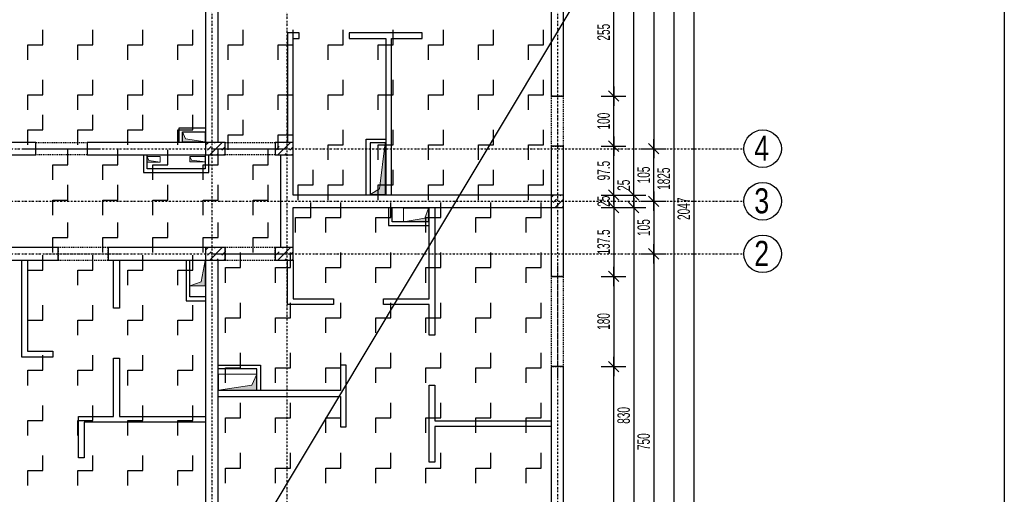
# Model space of a CAD drawing. Header units: millimetres. Extents: x 7622 to 25843, y -22705 to -15125.
# Tile 43 of 45: x 23877 to 25843, y -17697 to -16750. Entities that reach past the tile are written whole.
import ezdxf

# ---------------------------------------------------------------- set-up
doc = ezdxf.new("R2010")
doc.units = ezdxf.units.MM
doc.header["$LTSCALE"] = 10
doc.linetypes.add('MO', pattern=[0.7, 0.35, -0.17, 0.01, -0.17])
doc.linetypes.add('MP', pattern=[0.36, 0.2, -0.16])
for name, color, linetype in [('BA_szr', 1, 'Continuous'), ('BA_wym', 1, 'Continuous'), ('BD_lpm', 1, 'MP'), ('BD_osm', 1, 'MO'), ('BD_txs', 2, 'Continuous'), ('BD_wic', 1, 'Continuous'), ('BD_wig', 3, 'Continuous'), ('BZ_P_prz', 4, 'Continuous')]:
    doc.layers.add(name, color=color, linetype=linetype)
doc.layers.add('Nowe_A-Przebicia_Nr_pióra__1', color=7, linetype='Continuous', lineweight=13)
doc.layers.add('Nowe_A-Przebicia_Nr_pióra__102', color=7, linetype='Continuous', lineweight=5, true_color=0xcccccc)
doc.styles.add('BIKTS', font='bikromsw.shx', dxfattribs={"width": 0.8})
doc.styles.add('BIKWYM', font='bikromsw.shx', dxfattribs={"width": 0.6})
doc.dimstyles.new('BA_KR_100_cm', dxfattribs={"dimtxt": 25, "dimasz": 1.666667, "dimexe": 24, "dimexo": 0, "dimgap": 0, "dimtad": 0, "dimdec": 1, "dimrnd": 0.5, "dimzin": 9, "dimdsep": 46, "dimtxsty": 'BIKWYM', "dimblk": 'WYM-KR', "dimcen": 0, "dimdle": 20, "dimclrd": 256, "dimclre": 256, "dimclrt": 2, "dimadec": 0, "dimazin": 0, "dimtfac": 0.033333, "dimtdec": 1, "dimtmove": 0, "dimatfit": 3, "dimldrblk": 'WYM-KR', "dimfxl": 25, "dimfxlon": 1, "dimtvp": 0.8, "dimtolj": 1, "dimarcsym": 0})

# ---------------------------------------------------------------- blocks, each defined once
blk = doc.blocks.new('WYM-KR')
at = {"linetype": 'ByBlock'}
blk.add_line((11.52, 0), (-11.52, 0), dxfattribs=at)
at = {"color": 7, "linetype": 'ByBlock'}
blk.add_line((6.24, 6.24), (-6.24, -6.24), dxfattribs=at)
blk = doc.blocks.new('*D511')
at = {"layer": 'BA_wym', "lineweight": -2}
for p, q in [((25037.9, -16647.3), (25086.9, -16647.3)), ((25062.9, -16900.6), (25062.9, -16649)), ((25037.9, -16902.3), (25086.9, -16902.3))]:
    blk.add_line(p, q, dxfattribs=at)
at = {"layer": 'Defpoints', "color": 0}
for p in [(25022.9, -16647.3), (25062.9, -16647.3), (25022.9, -16902.3)]:
    blk.add_point(p, dxfattribs=at)
at = {"layer": 'BA_wym', "lineweight": -2, "xscale": 1.666666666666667, "yscale": 1.666666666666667, "zscale": 1.666666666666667}
for p, rotation in [((25062.9, -16647.3), 90), ((25062.9, -16902.3), 270)]:
    blk.add_blockref('WYM-KR', p, dxfattribs=dict(at, rotation=rotation))
at = {"layer": 'BA_wym', "color": 2, "insert": (25042.9, -16774.8), "char_height": 25, "attachment_point": 5, "rotation": 90, "style": 'BIKWYM'}
blk.add_mtext('\\A1;255', dxfattribs=at)
blk = doc.blocks.new('*D512')
at = {"layer": 'BA_wym', "lineweight": -2}
for p, q in [((25037.9, -16902.3), (25086.9, -16902.3)), ((25062.9, -17000.6), (25062.9, -16904)), ((25037.9, -17002.3), (25086.9, -17002.3))]:
    blk.add_line(p, q, dxfattribs=at)
at = {"layer": 'Defpoints', "color": 0}
for p in [(25022.9, -16902.3), (25062.9, -16902.3), (25022.9, -17002.3)]:
    blk.add_point(p, dxfattribs=at)
at = {"layer": 'BA_wym', "lineweight": -2, "xscale": 1.666666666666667, "yscale": 1.666666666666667, "zscale": 1.666666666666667}
for p, rotation in [((25062.9, -16902.3), 90), ((25062.9, -17002.3), 270)]:
    blk.add_blockref('WYM-KR', p, dxfattribs=dict(at, rotation=rotation))
at = {"layer": 'BA_wym', "color": 2, "insert": (25042.9, -16952.3), "char_height": 25, "attachment_point": 5, "rotation": 90, "style": 'BIKWYM'}
blk.add_mtext('\\A1;100', dxfattribs=at)
blk = doc.blocks.new('*D513')
at = {"layer": 'BA_wym', "lineweight": -2}
for p, q in [((25037.9, -17002.3), (25086.9, -17002.3)), ((25062.9, -17098.1), (25062.9, -17004)), ((25037.9, -17099.8), (25086.9, -17099.8))]:
    blk.add_line(p, q, dxfattribs=at)
at = {"layer": 'Defpoints', "color": 0}
for p in [(25022.9, -17002.3), (25062.9, -17002.3), (25022.9, -17099.8)]:
    blk.add_point(p, dxfattribs=at)
at = {"layer": 'BA_wym', "lineweight": -2, "xscale": 1.666666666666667, "yscale": 1.666666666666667, "zscale": 1.666666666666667}
for p, rotation in [((25062.9, -17002.3), 90), ((25062.9, -17099.8), 270)]:
    blk.add_blockref('WYM-KR', p, dxfattribs=dict(at, rotation=rotation))
at = {"layer": 'BA_wym', "color": 2, "insert": (25042.9, -17051.1), "char_height": 25, "attachment_point": 5, "rotation": 90, "style": 'BIKWYM'}
blk.add_mtext('\\A1;97.5', dxfattribs=at)
blk = doc.blocks.new('*D514')
at = {"layer": 'BA_wym', "lineweight": -2}
for p, q in [((25037.9, -17099.8), (25086.9, -17099.8)), ((25062.9, -17098.1), (25062.9, -17096.5)), ((25062.9, -17099.8), (25062.9, -17124.8)), ((25037.9, -17124.8), (25086.9, -17124.8)), ((25062.9, -17126.5), (25062.9, -17128.1))]:
    blk.add_line(p, q, dxfattribs=at)
at = {"layer": 'Defpoints', "color": 0}
for p in [(25022.9, -17099.8), (25022.9, -17124.8), (25062.9, -17124.8)]:
    blk.add_point(p, dxfattribs=at)
at = {"layer": 'BA_wym', "lineweight": -2, "xscale": 1.666666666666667, "yscale": 1.666666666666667, "zscale": 1.666666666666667}
for p, rotation in [((25062.9, -17099.8), 270), ((25062.9, -17124.8), 90)]:
    blk.add_blockref('WYM-KR', p, dxfattribs=dict(at, rotation=rotation))
at = {"layer": 'BA_wym', "color": 2, "insert": (25042.9, -17112.3), "char_height": 25, "attachment_point": 5, "rotation": 90, "style": 'BIKWYM'}
blk.add_mtext('\\A1;25', dxfattribs=at)
blk = doc.blocks.new('*D515')
at = {"layer": 'BA_wym', "lineweight": -2}
for p, q in [((25037.9, -17124.8), (25086.9, -17124.8)), ((25062.9, -17126.5), (25062.9, -17260.6)), ((25037.9, -17262.3), (25086.9, -17262.3))]:
    blk.add_line(p, q, dxfattribs=at)
at = {"layer": 'Defpoints', "color": 0}
for p in [(25022.9, -17124.8), (25022.9, -17262.3), (25062.9, -17262.3)]:
    blk.add_point(p, dxfattribs=at)
at = {"layer": 'BA_wym', "lineweight": -2, "xscale": 1.666666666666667, "yscale": 1.666666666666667, "zscale": 1.666666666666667}
for p, rotation in [((25062.9, -17124.8), 90), ((25062.9, -17262.3), 270)]:
    blk.add_blockref('WYM-KR', p, dxfattribs=dict(at, rotation=rotation))
at = {"layer": 'BA_wym', "color": 2, "insert": (25042.9, -17193.6), "char_height": 25, "attachment_point": 5, "rotation": 90, "style": 'BIKWYM'}
blk.add_mtext('\\A1;137.5', dxfattribs=at)
blk = doc.blocks.new('*D516')
at = {"layer": 'BA_wym', "lineweight": -2}
for p, q in [((25037.9, -17262.3), (25086.9, -17262.3)), ((25062.9, -17264), (25062.9, -17440.6)), ((25037.9, -17442.3), (25086.9, -17442.3))]:
    blk.add_line(p, q, dxfattribs=at)
at = {"layer": 'Defpoints', "color": 0}
for p in [(25022.9, -17262.3), (25022.9, -17442.3), (25062.9, -17442.3)]:
    blk.add_point(p, dxfattribs=at)
at = {"layer": 'BA_wym', "lineweight": -2, "xscale": 1.666666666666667, "yscale": 1.666666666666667, "zscale": 1.666666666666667}
for p, rotation in [((25062.9, -17262.3), 90), ((25062.9, -17442.3), 270)]:
    blk.add_blockref('WYM-KR', p, dxfattribs=dict(at, rotation=rotation))
at = {"layer": 'BA_wym', "color": 2, "insert": (25042.9, -17352.3), "char_height": 25, "attachment_point": 5, "rotation": 90, "style": 'BIKWYM'}
blk.add_mtext('\\A1;180', dxfattribs=at)
blk = doc.blocks.new('*D517')
at = {"layer": 'BA_wym', "lineweight": -2}
for p, q in [((25037.9, -17442.3), (25086.9, -17442.3)), ((25062.9, -18124.1), (25062.9, -17444)), ((25037.9, -18125.8), (25086.9, -18125.8))]:
    blk.add_line(p, q, dxfattribs=at)
at = {"layer": 'Defpoints', "color": 0}
for p in [(25022.9, -17442.3), (25062.9, -17442.3), (25022.9, -18125.8)]:
    blk.add_point(p, dxfattribs=at)
at = {"layer": 'BA_wym', "lineweight": -2, "xscale": 1.666666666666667, "yscale": 1.666666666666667, "zscale": 1.666666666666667}
for p, rotation in [((25062.9, -17442.3), 90), ((25062.9, -18125.8), 270)]:
    blk.add_blockref('WYM-KR', p, dxfattribs=dict(at, rotation=rotation))
at = {"layer": 'BA_wym', "color": 2, "insert": (25042.9, -17784.1), "char_height": 25, "attachment_point": 5, "rotation": 90, "style": 'BIKWYM'}
blk.add_mtext('\\A1;683.5', dxfattribs=at)
blk = doc.blocks.new('*D520')
at = {"layer": 'BA_wym', "lineweight": -2}
for p, q in [((25077.9, -16179.8), (25126.9, -16179.8)), ((25102.9, -17098.1), (25102.9, -16181.5)), ((25077.9, -17099.8), (25126.9, -17099.8))]:
    blk.add_line(p, q, dxfattribs=at)
at = {"layer": 'Defpoints', "color": 0}
for p in [(25062.9, -16179.8), (25102.9, -16179.8), (25062.9, -17099.8)]:
    blk.add_point(p, dxfattribs=at)
at = {"layer": 'BA_wym', "lineweight": -2, "xscale": 1.666666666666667, "yscale": 1.666666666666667, "zscale": 1.666666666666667}
for p, rotation in [((25102.9, -16179.8), 90), ((25102.9, -17099.8), 270)]:
    blk.add_blockref('WYM-KR', p, dxfattribs=dict(at, rotation=rotation))
at = {"layer": 'BA_wym', "color": 2, "insert": (25082.9, -16639.8), "char_height": 25, "attachment_point": 5, "rotation": 90, "style": 'BIKWYM'}
blk.add_mtext('\\A1;920', dxfattribs=at)
blk = doc.blocks.new('*D521')
at = {"layer": 'BA_wym', "lineweight": -2}
for p, q in [((25102.9, -17098.1), (25102.9, -17064.1)), ((25077.9, -17099.8), (25126.9, -17099.8)), ((25102.9, -17124.8), (25102.9, -17099.8)), ((25077.9, -17124.8), (25126.9, -17124.8)), ((25102.9, -17126.5), (25102.9, -17128.1))]:
    blk.add_line(p, q, dxfattribs=at)
at = {"layer": 'Defpoints', "color": 0}
for p in [(25062.9, -17099.8), (25102.9, -17099.8), (25062.9, -17124.8)]:
    blk.add_point(p, dxfattribs=at)
at = {"layer": 'BA_wym', "lineweight": -2, "xscale": 1.666666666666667, "yscale": 1.666666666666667, "zscale": 1.666666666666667}
for p, rotation in [((25102.9, -17099.8), 270), ((25102.9, -17124.8), 90)]:
    blk.add_blockref('WYM-KR', p, dxfattribs=dict(at, rotation=rotation))
at = {"layer": 'BA_wym', "color": 2, "insert": (25082.9, -17080.3), "char_height": 25, "attachment_point": 5, "rotation": 90, "style": 'BIKWYM'}
blk.add_mtext('\\A1;25', dxfattribs=at)
blk = doc.blocks.new('*D522')
at = {"layer": 'BA_wym', "lineweight": -2}
for p, q in [((25077.9, -17124.8), (25126.9, -17124.8)), ((25102.9, -17126.5), (25102.9, -17953.1)), ((25077.9, -17954.8), (25126.9, -17954.8))]:
    blk.add_line(p, q, dxfattribs=at)
at = {"layer": 'Defpoints', "color": 0}
for p in [(25062.9, -17124.8), (25062.9, -17954.8), (25102.9, -17954.8)]:
    blk.add_point(p, dxfattribs=at)
at = {"layer": 'BA_wym', "lineweight": -2, "xscale": 1.666666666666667, "yscale": 1.666666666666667, "zscale": 1.666666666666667}
for p, rotation in [((25102.9, -17124.8), 90), ((25102.9, -17954.8), 270)]:
    blk.add_blockref('WYM-KR', p, dxfattribs=dict(at, rotation=rotation))
at = {"layer": 'BA_wym', "color": 2, "insert": (25082.9, -17539.8), "char_height": 25, "attachment_point": 5, "rotation": 90, "style": 'BIKWYM'}
blk.add_mtext('\\A1;830', dxfattribs=at)
blk = doc.blocks.new('*D526')
at = {"layer": 'BA_wym', "lineweight": -2}
for p, q in [((25117.9, -16167.3), (25166.9, -16167.3)), ((25142.9, -16169), (25142.9, -17005.6)), ((25117.9, -17007.3), (25166.9, -17007.3))]:
    blk.add_line(p, q, dxfattribs=at)
at = {"layer": 'Defpoints', "color": 0}
for p in [(25102.9, -16167.3), (25102.9, -17007.3), (25142.9, -17007.3)]:
    blk.add_point(p, dxfattribs=at)
at = {"layer": 'BA_wym', "lineweight": -2, "xscale": 1.666666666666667, "yscale": 1.666666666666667, "zscale": 1.666666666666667}
for p, rotation in [((25142.9, -16167.3), 90), ((25142.9, -17007.3), 270)]:
    blk.add_blockref('WYM-KR', p, dxfattribs=dict(at, rotation=rotation))
at = {"layer": 'BA_wym', "color": 2, "insert": (25122.9, -16587.3), "char_height": 25, "attachment_point": 5, "rotation": 90, "style": 'BIKWYM'}
blk.add_mtext('\\A1;840', dxfattribs=at)
blk = doc.blocks.new('*D527')
at = {"layer": 'BA_wym', "lineweight": -2}
for p, q in [((25117.9, -17007.3), (25166.9, -17007.3)), ((25142.9, -17110.6), (25142.9, -17009)), ((25117.9, -17112.3), (25166.9, -17112.3))]:
    blk.add_line(p, q, dxfattribs=at)
at = {"layer": 'Defpoints', "color": 0}
for p in [(25102.9, -17007.3), (25142.9, -17007.3), (25102.9, -17112.3)]:
    blk.add_point(p, dxfattribs=at)
at = {"layer": 'BA_wym', "lineweight": -2, "xscale": 1.666666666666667, "yscale": 1.666666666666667, "zscale": 1.666666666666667}
for p, rotation in [((25142.9, -17007.3), 90), ((25142.9, -17112.3), 270)]:
    blk.add_blockref('WYM-KR', p, dxfattribs=dict(at, rotation=rotation))
at = {"layer": 'BA_wym', "color": 2, "insert": (25122.9, -17059.8), "char_height": 25, "attachment_point": 5, "rotation": 90, "style": 'BIKWYM'}
blk.add_mtext('\\A1;105', dxfattribs=at)
blk = doc.blocks.new('*D528')
at = {"layer": 'BA_wym', "lineweight": -2}
for p, q in [((25117.9, -17112.3), (25166.9, -17112.3)), ((25142.9, -17114), (25142.9, -17215.6)), ((25117.9, -17217.3), (25166.9, -17217.3))]:
    blk.add_line(p, q, dxfattribs=at)
at = {"layer": 'Defpoints', "color": 0}
for p in [(25102.9, -17112.3), (25102.9, -17217.3), (25142.9, -17217.3)]:
    blk.add_point(p, dxfattribs=at)
at = {"layer": 'BA_wym', "lineweight": -2, "xscale": 1.666666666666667, "yscale": 1.666666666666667, "zscale": 1.666666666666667}
for p, rotation in [((25142.9, -17112.3), 90), ((25142.9, -17217.3), 270)]:
    blk.add_blockref('WYM-KR', p, dxfattribs=dict(at, rotation=rotation))
at = {"layer": 'BA_wym', "color": 2, "insert": (25122.9, -17164.8), "char_height": 25, "attachment_point": 5, "rotation": 90, "style": 'BIKWYM'}
blk.add_mtext('\\A1;105', dxfattribs=at)
blk = doc.blocks.new('*D529')
at = {"layer": 'BA_wym', "lineweight": -2}
for p, q in [((25117.9, -17217.3), (25166.9, -17217.3)), ((25142.9, -17219), (25142.9, -17965.6)), ((25117.9, -17967.3), (25166.9, -17967.3))]:
    blk.add_line(p, q, dxfattribs=at)
at = {"layer": 'Defpoints', "color": 0}
for p in [(25102.9, -17217.3), (25102.9, -17967.3), (25142.9, -17967.3)]:
    blk.add_point(p, dxfattribs=at)
at = {"layer": 'BA_wym', "lineweight": -2, "xscale": 1.666666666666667, "yscale": 1.666666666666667, "zscale": 1.666666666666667}
for p, rotation in [((25142.9, -17217.3), 90), ((25142.9, -17967.3), 270)]:
    blk.add_blockref('WYM-KR', p, dxfattribs=dict(at, rotation=rotation))
at = {"layer": 'BA_wym', "color": 2, "insert": (25122.9, -17592.3), "char_height": 25, "attachment_point": 5, "rotation": 90, "style": 'BIKWYM'}
blk.add_mtext('\\A1;750', dxfattribs=at)
blk = doc.blocks.new('*D532')
at = {"layer": 'BA_wym', "lineweight": -2}
for p, q in [((25157.9, -16154.8), (25206.9, -16154.8)), ((25182.9, -16156.5), (25182.9, -17978.1)), ((25157.9, -17979.8), (25206.9, -17979.8))]:
    blk.add_line(p, q, dxfattribs=at)
at = {"layer": 'Defpoints', "color": 0}
for p in [(25142.9, -16154.8), (25142.9, -17979.8), (25182.9, -17979.8)]:
    blk.add_point(p, dxfattribs=at)
at = {"layer": 'BA_wym', "lineweight": -2, "xscale": 1.666666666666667, "yscale": 1.666666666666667, "zscale": 1.666666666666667}
for p, rotation in [((25182.9, -16154.8), 90), ((25182.9, -17979.8), 270)]:
    blk.add_blockref('WYM-KR', p, dxfattribs=dict(at, rotation=rotation))
at = {"layer": 'BA_wym', "color": 2, "insert": (25162.9, -17067.3), "char_height": 25, "attachment_point": 5, "rotation": 90, "style": 'BIKWYM'}
blk.add_mtext('\\A1;1825', dxfattribs=at)
blk = doc.blocks.new('*D534')
at = {"layer": 'BA_wym', "lineweight": -2}
for p, q in [((25197.9, -16103.8), (25246.9, -16103.8)), ((25222.9, -16105.5), (25222.9, -18149.1)), ((25197.9, -18150.8), (25246.9, -18150.8))]:
    blk.add_line(p, q, dxfattribs=at)
at = {"layer": 'Defpoints', "color": 0}
for p in [(25182.9, -16103.8), (25182.9, -18150.8), (25222.9, -18150.8)]:
    blk.add_point(p, dxfattribs=at)
at = {"layer": 'BA_wym', "lineweight": -2, "xscale": 1.666666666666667, "yscale": 1.666666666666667, "zscale": 1.666666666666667}
for p, rotation in [((25222.9, -16103.8), 90), ((25222.9, -18150.8), 270)]:
    blk.add_blockref('WYM-KR', p, dxfattribs=dict(at, rotation=rotation))
at = {"layer": 'BA_wym', "color": 2, "insert": (25202.9, -17127.3), "char_height": 25, "attachment_point": 5, "rotation": 90, "style": 'BIKWYM'}
blk.add_mtext('\\A1;2047', dxfattribs=at)

msp = doc.modelspace()

# ---------------------------------------------------------------- hatches: boundary and pattern name
at = {"layer": 'BA_szr'}
h = msp.add_hatch(dxfattribs=at)
h.set_pattern_fill('BIK_ZELBET', color=256, scale=100, angle=45, pattern_type=2)
h.set_pattern_definition([(45, (12634.114, -18063.662), (-14.142136, 14.142136), []), (45, (12627.043, -18056.59), (-14.142136, 14.142136), [10, -10])])
h.paths.add_polyline_path([(24247.89, -17019.81), (24286.89, -17019.81), (24286.89, -16994.81), (24247.89, -16994.81)])
h = msp.add_hatch(dxfattribs=at)
h.set_pattern_fill('BIK_ZELBET', color=256, scale=100, angle=45, pattern_type=2)
h.set_pattern_definition([(45, (12770.113, -18063.662), (-14.142136, 14.142136), []), (45, (12763.042, -18056.59), (-14.142136, 14.142136), [10, -10])])
h.paths.add_polyline_path([(24386.89, -17019.81), (24422.89, -17019.81), (24422.89, -16994.81), (24386.89, -16994.81)])
h = msp.add_hatch(dxfattribs=at)
h.set_pattern_fill('BIK_ZELBET', color=256, scale=100, angle=45, pattern_type=2)
h.set_pattern_definition([(45, (13324.114, -18168.662), (-14.142136, 14.142136), []), (45, (13317.042, -18161.59), (-14.142136, 14.142136), [10, -10])])
h.paths.add_polyline_path([(24937.89, -17124.81), (24962.89, -17124.81), (24962.89, -17099.81), (24937.89, -17099.81)])
h = msp.add_hatch(dxfattribs=at)
h.set_pattern_fill('BIK_ZELBET', color=256, scale=100, angle=45, pattern_type=2)
h.set_pattern_definition([(45, (12634.114, -18273.662), (-14.142136, 14.142136), []), (45, (12627.042, -18266.59), (-14.142136, 14.142136), [10, -10])])
h.paths.add_polyline_path([(24247.89, -17229.81), (24286.89, -17229.81), (24286.89, -17204.81), (24247.89, -17204.81)])
h = msp.add_hatch(dxfattribs=at)
h.set_pattern_fill('BIK_ZELBET', color=256, scale=100, angle=45, pattern_type=2)
h.set_pattern_definition([(45, (12770.113, -18273.662), (-14.142136, 14.142136), []), (45, (12763.042, -18266.59), (-14.142136, 14.142136), [10, -10])])
h.paths.add_polyline_path([(24386.89, -17229.81), (24422.89, -17229.81), (24422.89, -17204.81), (24386.89, -17204.81)])
at = {"layer": 'Nowe_A-Przebicia_Nr_pióra__102', "linetype": 'Continuous', "lineweight": 5, "true_color": 0xcccccc}
for points in [[(24246.89, -16993.81), (24201.89, -16993.81), (24201.89, -16973.81), (24207.95, -16987.75)], [(24576.39, -17098.81), (24606.89, -17098.81), (24606.89, -16995.85), (24595.57, -17087.49)], [(24157.39, -17034.03), (24131.39, -17034.03), (24131.39, -17023.03), (24134.81, -17030.61)], [(24246.89, -17033.78), (24216.39, -17033.78), (24216.39, -17022.78), (24220.09, -17030.08)], [(24643.41, -17153.31), (24693.39, -17153.31), (24693.39, -17125.81), (24685.9, -17145.82)], [(24216.89, -17280.81), (24246.89, -17280.81), (24246.89, -17230.81), (24239.07, -17272.99)], [(24273.89, -17489.31), (24350.39, -17489.31), (24350.39, -17457.36), (24340.4, -17479.32)]]:
    msp.add_hatch(color=254, dxfattribs=at).paths.add_polyline_path(points)

# ---------------------------------------------------------------- linework, layer by layer
at = {"layer": 'BD_lpm'}
for points in [[(24937.89, -17002.31), (24962.89, -17002.31), (24962.89, -16902.31), (24937.89, -16902.31)], [(24011.39, -17019.81), (23909.39, -17019.81), (23909.39, -16994.81), (24011.39, -16994.81)], [(24386.89, -17019.81), (24286.89, -17019.81), (24286.89, -16994.81), (24386.89, -16994.81)], [(23953.39, -17229.81), (24053.39, -17229.81), (24053.39, -17204.81), (23953.39, -17204.81)], [(24286.89, -17229.81), (24386.89, -17229.81), (24386.89, -17204.81), (24286.89, -17204.81)], [(24937.89, -17442.31), (24962.89, -17442.31), (24962.89, -17262.31), (24937.89, -17262.31)]]:
    msp.add_lwpolyline(points, close=True, dxfattribs=at)
at = {"layer": 'BD_osm', "color": 5}
for p, q in [((24950.39, -16877.31), (24950.39, -17027.31)), ((23884.39, -17007.31), (24036.39, -17007.31)), ((24261.89, -17007.31), (24411.89, -17007.31)), ((23928.39, -17217.31), (24078.39, -17217.31)), ((24261.89, -17217.31), (24411.89, -17217.31)), ((24950.39, -17237.31), (24950.39, -17467.31))]:
    msp.add_line(p, q, dxfattribs=at)
at = {"layer": 'BD_osm'}
for points in [[(24260.39, -15743.81), (24260.39, -18616.27)], [(24410.39, -15743.81), (24410.39, -18616.27)], [(24950.39, -15743.81), (24950.39, -18616.27)], [(21997.89, -17007.31), (25322.89, -17007.31)], [(21997.89, -17112.31), (25322.89, -17112.31)], [(21997.89, -17217.31), (25322.89, -17217.31)]]:
    msp.add_lwpolyline(points, dxfattribs=at)
at = {"layer": 'BD_wic', "color": 5}
msp.add_line((21398.68, -22705.2), (25842.81, -15284.7), dxfattribs=at)
msp.add_lwpolyline([(21398.68, -15284.7), (25842.81, -15284.7), (25842.81, -22705.2), (21398.68, -22705.2)], close=True, dxfattribs=at)
at = {"layer": 'BD_wic', "color": 8}
for points in [[(24422.89, -16994.81), (24422.89, -16787.31), (24434.89, -16787.31), (24434.89, -16775.81), (24411.39, -16775.81), (24411.39, -16994.81)], [(24619.39, -17099.81), (24619.39, -16787.31), (24680.39, -16787.31), (24680.39, -16775.81), (24534.89, -16775.81), (24534.89, -16787.31), (24607.89, -16787.31), (24607.89, -17099.81)], [(24246.89, -16966.31), (24194.39, -16966.31), (24194.39, -16993.81)], [(24201.89, -16993.81), (24201.89, -16973.81), (24246.89, -16973.81)], [(24568.89, -17098.81), (24568.89, -16988.35), (24606.89, -16988.35)], [(24606.89, -16995.85), (24576.39, -16995.85), (24576.39, -17098.81)], [(24123.89, -17020.81), (24123.89, -17054.81), (24254.41, -17054.81), (24254.41, -17020.81)], [(24246.89, -17020.81), (24246.91, -17047.31), (24131.39, -17047.31), (24131.39, -17020.81)], [(24705.89, -17124.81), (24705.89, -17379.32), (24694.39, -17379.32), (24694.39, -17318.31), (24603.39, -17318.31), (24603.39, -17306.81), (24694.39, -17306.81), (24694.39, -17124.81)], [(24613.39, -17125.81), (24613.39, -17160.81), (24693.39, -17160.81)], [(24693.39, -17153.31), (24620.89, -17153.31), (24620.89, -17125.81)], [(23892.39, -17229.81), (23892.39, -17411.81), (23943.39, -17411.81), (23943.39, -17423.31), (23880.89, -17423.31), (23880.89, -17229.81)], [(24075.89, -17229.81), (24075.89, -17325.81), (24064.39, -17325.81), (24064.39, -17229.81)], [(24209.39, -17230.81), (24209.39, -17310.81), (24246.89, -17310.81)], [(24246.89, -17303.31), (24216.89, -17303.31), (24216.89, -17230.81)], [(24422.89, -17229.81), (24422.89, -17306.81), (24503.39, -17306.81), (24503.39, -17318.31), (24411.39, -17318.31), (24411.39, -17229.81)], [(24247.89, -17553.31), (24005.89, -17553.31), (24005.89, -17624.31), (23994.39, -17624.31), (23994.39, -17541.81), (24064.39, -17541.81), (24064.39, -17425.81), (24075.89, -17425.81), (24075.89, -17541.81), (24247.89, -17541.81)], [(24272.89, -17501.81), (24517.39, -17501.81), (24517.39, -17562.81), (24528.89, -17562.81), (24528.89, -17439.31), (24517.39, -17439.31), (24517.39, -17490.31), (24272.89, -17490.31)], [(24273.89, -17439.31), (24357.89, -17439.31), (24357.89, -17489.31)], [(24350.39, -17489.31), (24350.39, -17446.81), (24273.89, -17446.81)], [(24937.89, -17561.82), (24705.89, -17561.82), (24705.89, -17632.82), (24694.39, -17632.82), (24694.39, -17479.32), (24705.89, -17479.32), (24705.89, -17550.32), (24937.89, -17550.32)]]:
    msp.add_lwpolyline(points, dxfattribs=at)
at = {"layer": 'BD_wic'}
for centre in [(25360.39, -17007.31), (25360.39, -17112.31), (25360.39, -17217.31)]:
    msp.add_circle(centre, 37.5, dxfattribs=at)
at = {"layer": 'BD_wig'}
for points in [[(24320.39, -16179.81), (24320.39, -16154.81), (24272.89, -16154.81), (24272.89, -16103.81), (24247.89, -16103.81), (24247.89, -16154.81), (24183.39, -16154.81), (24183.39, -16179.81), (24247.89, -16179.81), (24247.89, -16994.81), (24011.39, -16994.81), (24011.39, -17019.81), (24286.89, -17019.81), (24286.89, -16994.81), (24272.89, -16994.81), (24272.89, -16179.81), (24320.39, -16179.81)], [(23256.89, -17019.81), (23909.39, -17019.81), (23909.39, -16994.81), (23672.89, -16994.81)], [(24937.89, -17262.31), (24962.89, -17262.31), (24962.89, -17002.31), (24937.89, -17002.31), (24937.89, -17099.81), (24422.89, -17099.81), (24422.89, -16994.81), (24386.89, -16994.81), (24386.89, -17019.81), (24397.89, -17019.81), (24397.89, -17204.81), (24386.89, -17204.81), (24386.89, -17229.81), (24422.89, -17229.81), (24422.89, -17124.81), (24937.89, -17124.81), (24937.89, -17262.31)], [(23647.89, -17954.81), (23600.39, -17954.81), (23600.39, -17979.81), (23720.39, -17979.81), (23720.39, -17954.81), (23672.89, -17954.81), (23672.89, -17229.81), (23953.39, -17229.81), (23953.39, -17204.81), (23367.39, -17204.81), (23367.39, -17229.81), (23647.89, -17229.81), (23647.89, -17954.81)], [(24210.39, -17979.81), (24340.39, -17979.81), (24340.39, -17954.81), (24272.89, -17954.81), (24272.89, -17229.81), (24286.89, -17229.81), (24286.89, -17204.81), (24053.39, -17204.81), (24053.39, -17229.81), (24247.89, -17229.81), (24247.89, -17954.81), (24210.39, -17954.81), (24210.39, -17979.81)], [(24937.89, -18150.81), (24962.89, -18150.81), (24962.89, -17442.31), (24937.89, -17442.31), (24937.89, -17954.81), (24910.39, -17954.81), (24910.39, -17979.81), (24937.89, -17979.81), (24937.89, -18150.81)]]:
    msp.add_lwpolyline(points, dxfattribs=at)
for points in [[(24937.89, -16902.31), (24962.89, -16902.31), (24962.89, -16647.31), (24937.89, -16647.31)], [(24247.89, -17019.81), (24286.89, -17019.81), (24286.89, -16994.81), (24247.89, -16994.81)], [(24386.89, -17019.81), (24422.89, -17019.81), (24422.89, -16994.81), (24386.89, -16994.81)], [(24937.89, -17124.81), (24962.89, -17124.81), (24962.89, -17099.81), (24937.89, -17099.81)], [(24247.89, -17229.81), (24286.89, -17229.81), (24286.89, -17204.81), (24247.89, -17204.81)], [(24386.89, -17229.81), (24422.89, -17229.81), (24422.89, -17204.81), (24386.89, -17204.81)]]:
    msp.add_lwpolyline(points, close=True, dxfattribs=at)
at = {"layer": 'BZ_P_prz'}
for points in [[(23892.89, -16829.81), (23892.89, -16799.81), (23922.89, -16799.81), (23922.89, -16769.81)], [(23992.89, -16829.81), (23992.89, -16799.81), (24022.89, -16799.81), (24022.89, -16769.81)], [(24092.89, -16829.81), (24092.89, -16799.81), (24122.89, -16799.81), (24122.89, -16769.81)], [(24192.89, -16829.81), (24192.89, -16799.81), (24222.89, -16799.81), (24222.89, -16769.81)], [(24292.89, -16829.81), (24292.89, -16799.81), (24322.89, -16799.81), (24322.89, -16769.81)], [(24392.89, -16829.81), (24392.89, -16799.81), (24422.89, -16799.81), (24422.89, -16769.81)], [(24492.89, -16829.81), (24492.89, -16799.81), (24522.89, -16799.81), (24522.89, -16769.81)], [(24592.89, -16829.81), (24592.89, -16799.81), (24622.89, -16799.81), (24622.89, -16769.81)], [(24692.89, -16829.81), (24692.89, -16799.81), (24722.89, -16799.81), (24722.89, -16769.81)], [(24792.89, -16829.81), (24792.89, -16799.81), (24822.89, -16799.81), (24822.89, -16769.81)], [(24892.89, -16829.81), (24892.89, -16799.81), (24922.89, -16799.81), (24922.89, -16769.81)], [(23892.89, -16929.81), (23892.89, -16899.81), (23922.89, -16899.81), (23922.89, -16869.81)], [(23992.89, -16929.81), (23992.89, -16899.81), (24022.89, -16899.81), (24022.89, -16869.81)], [(24092.89, -16929.81), (24092.89, -16899.81), (24122.89, -16899.81), (24122.89, -16869.81)], [(24192.89, -16929.81), (24192.89, -16899.81), (24222.89, -16899.81), (24222.89, -16869.81)], [(24292.89, -16929.81), (24292.89, -16899.81), (24322.89, -16899.81), (24322.89, -16869.81)], [(24392.89, -16929.81), (24392.89, -16899.81), (24422.89, -16899.81), (24422.89, -16869.81)], [(24492.89, -16929.81), (24492.89, -16899.81), (24522.89, -16899.81), (24522.89, -16869.81)], [(24592.89, -16929.81), (24592.89, -16899.81), (24622.89, -16899.81), (24622.89, -16869.81)], [(24692.89, -16929.81), (24692.89, -16899.81), (24722.89, -16899.81), (24722.89, -16869.81)], [(24792.89, -16929.81), (24792.89, -16899.81), (24822.89, -16899.81), (24822.89, -16869.81)], [(24892.89, -16929.81), (24892.89, -16899.81), (24922.89, -16899.81), (24922.89, -16869.81)], [(23892.89, -16999.81), (23892.89, -16969.81), (23922.89, -16969.81), (23922.89, -16939.81)], [(23992.89, -16999.81), (23992.89, -16969.81), (24022.89, -16969.81), (24022.89, -16939.81)], [(24092.89, -16999.81), (24092.89, -16969.81), (24122.89, -16969.81), (24122.89, -16939.81)], [(24192.89, -16999.81), (24192.89, -16969.81), (24222.89, -16969.81), (24222.89, -16939.81)], [(24292.89, -17009.81), (24292.89, -16979.81), (24322.89, -16979.81), (24322.89, -16949.81)], [(24392.89, -17009.81), (24392.89, -16979.81), (24422.89, -16979.81), (24422.89, -16949.81)], [(24492.89, -17029.81), (24492.89, -16999.81), (24522.89, -16999.81), (24522.89, -16969.81)], [(24592.89, -17029.81), (24592.89, -16999.81), (24622.89, -16999.81), (24622.89, -16969.81)], [(24692.89, -17029.81), (24692.89, -16999.81), (24722.89, -16999.81), (24722.89, -16969.81)], [(24792.89, -17029.81), (24792.89, -16999.81), (24822.89, -16999.81), (24822.89, -16969.81)], [(24892.89, -17029.81), (24892.89, -16999.81), (24922.89, -16999.81), (24922.89, -16969.81)], [(23942.89, -17069.81), (23942.89, -17039.81), (23972.89, -17039.81), (23972.89, -17009.81)], [(24042.89, -17069.81), (24042.89, -17039.81), (24072.89, -17039.81), (24072.89, -17009.81)], [(24142.89, -17069.81), (24142.89, -17039.81), (24172.89, -17039.81), (24172.89, -17009.81)], [(24242.89, -17069.81), (24242.89, -17039.81), (24272.89, -17039.81), (24272.89, -17009.81)], [(24342.89, -17069.81), (24342.89, -17039.81), (24372.89, -17039.81), (24372.89, -17009.81)], [(24432.89, -17109.81), (24432.89, -17079.81), (24462.89, -17079.81), (24462.89, -17049.81)], [(24492.89, -17109.81), (24492.89, -17079.81), (24522.89, -17079.81), (24522.89, -17049.81)], [(24592.89, -17109.81), (24592.89, -17079.81), (24622.89, -17079.81), (24622.89, -17049.81)], [(24692.89, -17109.81), (24692.89, -17079.81), (24722.89, -17079.81), (24722.89, -17049.81)], [(24792.89, -17109.81), (24792.89, -17079.81), (24822.89, -17079.81), (24822.89, -17049.81)], [(24892.89, -17109.81), (24892.89, -17079.81), (24922.89, -17079.81), (24922.89, -17049.81)], [(23942.89, -17139.81), (23942.89, -17109.81), (23972.89, -17109.81), (23972.89, -17079.81)], [(24042.89, -17139.81), (24042.89, -17109.81), (24072.89, -17109.81), (24072.89, -17079.81)], [(24142.89, -17139.81), (24142.89, -17109.81), (24172.89, -17109.81), (24172.89, -17079.81)], [(24242.89, -17139.81), (24242.89, -17109.81), (24272.89, -17109.81), (24272.89, -17079.81)], [(24342.89, -17139.81), (24342.89, -17109.81), (24372.89, -17109.81), (24372.89, -17079.81)], [(24427.89, -17174.81), (24427.89, -17144.81), (24457.89, -17144.81), (24457.89, -17114.81)], [(24487.89, -17174.81), (24487.89, -17144.81), (24517.89, -17144.81), (24517.89, -17114.81)], [(24587.89, -17174.81), (24587.89, -17144.81), (24617.89, -17144.81), (24617.89, -17114.81)], [(24687.89, -17174.81), (24687.89, -17144.81), (24717.89, -17144.81), (24717.89, -17114.81)], [(24787.89, -17174.81), (24787.89, -17144.81), (24817.89, -17144.81), (24817.89, -17114.81)], [(24887.89, -17174.81), (24887.89, -17144.81), (24917.89, -17144.81), (24917.89, -17114.81)], [(23942.89, -17214.81), (23942.89, -17184.81), (23972.89, -17184.81), (23972.89, -17154.81)], [(24042.89, -17214.81), (24042.89, -17184.81), (24072.89, -17184.81), (24072.89, -17154.81)], [(24142.89, -17214.81), (24142.89, -17184.81), (24172.89, -17184.81), (24172.89, -17154.81)], [(24242.89, -17214.81), (24242.89, -17184.81), (24272.89, -17184.81), (24272.89, -17154.81)], [(24342.89, -17214.81), (24342.89, -17184.81), (24372.89, -17184.81), (24372.89, -17154.81)], [(23892.89, -17279.81), (23892.89, -17249.81), (23922.89, -17249.81), (23922.89, -17219.81)], [(23992.89, -17279.81), (23992.89, -17249.81), (24022.89, -17249.81), (24022.89, -17219.81)], [(24092.89, -17279.81), (24092.89, -17249.81), (24122.89, -17249.81), (24122.89, -17219.81)], [(24192.89, -17279.81), (24192.89, -17249.81), (24222.89, -17249.81), (24222.89, -17219.81)], [(24287.89, -17274.81), (24287.89, -17244.81), (24317.89, -17244.81), (24317.89, -17214.81)], [(24387.89, -17274.81), (24387.89, -17244.81), (24417.89, -17244.81), (24417.89, -17214.81)], [(24487.89, -17274.81), (24487.89, -17244.81), (24517.89, -17244.81), (24517.89, -17214.81)], [(24587.89, -17274.81), (24587.89, -17244.81), (24617.89, -17244.81), (24617.89, -17214.81)], [(24687.89, -17274.81), (24687.89, -17244.81), (24717.89, -17244.81), (24717.89, -17214.81)], [(24787.89, -17274.81), (24787.89, -17244.81), (24817.89, -17244.81), (24817.89, -17214.81)], [(24887.89, -17274.81), (24887.89, -17244.81), (24917.89, -17244.81), (24917.89, -17214.81)], [(24287.89, -17374.81), (24287.89, -17344.81), (24317.89, -17344.81), (24317.89, -17314.81)], [(24387.89, -17374.81), (24387.89, -17344.81), (24417.89, -17344.81), (24417.89, -17314.81)], [(24487.89, -17374.81), (24487.89, -17344.81), (24517.89, -17344.81), (24517.89, -17314.81)], [(24587.89, -17374.81), (24587.89, -17344.81), (24617.89, -17344.81), (24617.89, -17314.81)], [(24687.89, -17374.81), (24687.89, -17344.81), (24717.89, -17344.81), (24717.89, -17314.81)], [(24787.89, -17374.81), (24787.89, -17344.81), (24817.89, -17344.81), (24817.89, -17314.81)], [(24887.89, -17374.81), (24887.89, -17344.81), (24917.89, -17344.81), (24917.89, -17314.81)], [(23892.89, -17379.81), (23892.89, -17349.81), (23922.89, -17349.81), (23922.89, -17319.81)], [(23992.89, -17379.81), (23992.89, -17349.81), (24022.89, -17349.81), (24022.89, -17319.81)], [(24092.89, -17379.81), (24092.89, -17349.81), (24122.89, -17349.81), (24122.89, -17319.81)], [(24192.89, -17379.81), (24192.89, -17349.81), (24222.89, -17349.81), (24222.89, -17319.81)], [(24287.89, -17474.81), (24287.89, -17444.81), (24317.89, -17444.81), (24317.89, -17414.81)], [(24387.89, -17474.81), (24387.89, -17444.81), (24417.89, -17444.81), (24417.89, -17414.81)], [(24487.89, -17474.81), (24487.89, -17444.81), (24517.89, -17444.81), (24517.89, -17414.81)], [(24587.89, -17474.81), (24587.89, -17444.81), (24617.89, -17444.81), (24617.89, -17414.81)], [(24687.89, -17474.81), (24687.89, -17444.81), (24717.89, -17444.81), (24717.89, -17414.81)], [(24787.89, -17474.81), (24787.89, -17444.81), (24817.89, -17444.81), (24817.89, -17414.81)], [(24887.89, -17474.81), (24887.89, -17444.81), (24917.89, -17444.81), (24917.89, -17414.81)], [(23892.89, -17479.81), (23892.89, -17449.81), (23922.89, -17449.81), (23922.89, -17419.81)], [(23992.89, -17479.81), (23992.89, -17449.81), (24022.89, -17449.81), (24022.89, -17419.81)], [(24092.89, -17479.81), (24092.89, -17449.81), (24122.89, -17449.81), (24122.89, -17419.81)], [(24192.89, -17479.81), (24192.89, -17449.81), (24222.89, -17449.81), (24222.89, -17419.81)], [(24287.89, -17574.81), (24287.89, -17544.81), (24317.89, -17544.81), (24317.89, -17514.81)], [(24387.89, -17574.81), (24387.89, -17544.81), (24417.89, -17544.81), (24417.89, -17514.81)], [(24487.89, -17574.81), (24487.89, -17544.81), (24517.89, -17544.81), (24517.89, -17514.81)], [(24587.89, -17574.81), (24587.89, -17544.81), (24617.89, -17544.81), (24617.89, -17514.81)], [(24687.89, -17574.81), (24687.89, -17544.81), (24717.89, -17544.81), (24717.89, -17514.81)], [(24787.89, -17574.81), (24787.89, -17544.81), (24817.89, -17544.81), (24817.89, -17514.81)], [(24887.89, -17574.81), (24887.89, -17544.81), (24917.89, -17544.81), (24917.89, -17514.81)], [(23892.89, -17579.81), (23892.89, -17549.81), (23922.89, -17549.81), (23922.89, -17519.81)], [(23992.89, -17579.81), (23992.89, -17549.81), (24022.89, -17549.81), (24022.89, -17519.81)], [(24092.89, -17579.81), (24092.89, -17549.81), (24122.89, -17549.81), (24122.89, -17519.81)], [(24192.89, -17579.81), (24192.89, -17549.81), (24222.89, -17549.81), (24222.89, -17519.81)], [(23892.89, -17679.81), (23892.89, -17649.81), (23922.89, -17649.81), (23922.89, -17619.81)], [(23992.89, -17679.81), (23992.89, -17649.81), (24022.89, -17649.81), (24022.89, -17619.81)], [(24092.89, -17679.81), (24092.89, -17649.81), (24122.89, -17649.81), (24122.89, -17619.81)], [(24192.89, -17679.81), (24192.89, -17649.81), (24222.89, -17649.81), (24222.89, -17619.81)], [(24287.89, -17674.81), (24287.89, -17644.81), (24317.89, -17644.81), (24317.89, -17614.81)], [(24387.89, -17674.81), (24387.89, -17644.81), (24417.89, -17644.81), (24417.89, -17614.81)], [(24487.89, -17674.81), (24487.89, -17644.81), (24517.89, -17644.81), (24517.89, -17614.81)], [(24587.89, -17674.81), (24587.89, -17644.81), (24617.89, -17644.81), (24617.89, -17614.81)], [(24687.89, -17674.81), (24687.89, -17644.81), (24717.89, -17644.81), (24717.89, -17614.81)], [(24787.89, -17674.81), (24787.89, -17644.81), (24817.89, -17644.81), (24817.89, -17614.81)], [(24887.89, -17674.81), (24887.89, -17644.81), (24917.89, -17644.81), (24917.89, -17614.81)]]:
    msp.add_lwpolyline(points, dxfattribs=at)
at = {"layer": 'Nowe_A-Przebicia_Nr_pióra__1', "color": 7, "linetype": 'Continuous', "lineweight": 13}
for p, q in [((24207.95, -16987.75), (24201.89, -16973.81)), ((24201.89, -16973.81), (24246.89, -16973.81)), ((24201.89, -16993.81), (24201.89, -16973.81)), ((24246.89, -16973.81), (24246.89, -16993.81)), ((24246.89, -16993.81), (24201.89, -16993.81)), ((24246.89, -16993.81), (24207.95, -16987.75)), ((24576.39, -16995.85), (24606.89, -16995.85)), ((24576.39, -17098.81), (24576.39, -16995.85)), ((24595.57, -17087.49), (24606.89, -16995.85)), ((24606.89, -16995.85), (24595.57, -17087.49)), ((24606.89, -17098.81), (24606.89, -16995.85)), ((24134.81, -17030.61), (24131.39, -17023.03)), ((24131.39, -17023.03), (24157.39, -17023.03)), ((24131.39, -17034.03), (24131.39, -17023.03)), ((24157.39, -17023.03), (24157.39, -17034.03)), ((24220.09, -17030.08), (24216.39, -17022.78)), ((24216.39, -17022.78), (24246.89, -17022.78)), ((24216.39, -17033.78), (24216.39, -17022.78)), ((24246.89, -17022.78), (24246.89, -17033.78)), ((24157.39, -17034.03), (24131.39, -17034.03)), ((24157.39, -17034.03), (24134.81, -17030.61)), ((24246.89, -17033.78), (24216.39, -17033.78)), ((24246.89, -17033.78), (24220.09, -17030.08)), ((24576.39, -17098.81), (24595.57, -17087.49)), ((24595.57, -17087.49), (24576.39, -17098.81)), ((24576.39, -17098.81), (24606.89, -17098.81)), ((24693.39, -17125.81), (24643.41, -17125.81)), ((24643.41, -17125.81), (24643.41, -17153.31)), ((24685.9, -17145.82), (24693.39, -17125.81)), ((24693.39, -17153.31), (24693.39, -17125.81)), ((24643.41, -17153.31), (24685.9, -17145.82)), ((24643.41, -17153.31), (24693.39, -17153.31)), ((24246.89, -17230.81), (24216.89, -17230.81)), ((24216.89, -17230.81), (24216.89, -17280.81)), ((24239.07, -17272.99), (24246.89, -17230.81)), ((24246.89, -17280.81), (24246.89, -17230.81)), ((24216.89, -17280.81), (24239.07, -17272.99)), ((24216.89, -17280.81), (24246.89, -17280.81)), ((24350.39, -17457.36), (24273.89, -17457.36)), ((24273.89, -17457.36), (24273.89, -17489.31)), ((24340.4, -17479.32), (24350.39, -17457.36)), ((24350.39, -17489.31), (24350.39, -17457.36)), ((24273.89, -17489.31), (24340.4, -17479.32)), ((24273.89, -17489.31), (24350.39, -17489.31))]:
    msp.add_line(p, q, dxfattribs=at)

# ---------------------------------------------------------------- texts
at = {"layer": 'BD_txs', "style": 'BIKTS', "width": 0.8}
for s, p in [('4', (25343.58, -17031.37)), ('3', (25343.58, -17136.37)), ('2', (25343.58, -17241.37))]:
    msp.add_text(s, height=50, dxfattribs=at).set_placement(p)

# ---------------------------------------------------------------- dimensions: what is measured, and where the dimension line sits
at = {"layer": 'BA_wym'}
for base, p1, p2, picture, middle in [((25222.89, -18150.81), (25182.89, -16103.81), (25182.89, -18150.81), '*D534', (25202.89, -17127.31)), ((25182.89, -17979.81), (25142.89, -16154.81), (25142.89, -17979.81), '*D532', (25162.89, -17067.31)), ((25142.89, -17007.31), (25102.89, -16167.31), (25102.89, -17007.31), '*D526', (25122.89, -16587.31)), ((25102.89, -16179.81), (25062.89, -17099.81), (25062.89, -16179.81), '*D520', (25082.89, -16639.81)), ((25062.89, -16647.31), (25022.89, -16902.31), (25022.89, -16647.31), '*D511', (25042.89, -16774.81)), ((25062.89, -16902.31), (25022.89, -17002.31), (25022.89, -16902.31), '*D512', (25042.89, -16952.31)), ((25062.89, -17002.31), (25022.89, -17099.81), (25022.89, -17002.31), '*D513', (25042.89, -17051.06)), ((25142.89, -17007.31), (25102.89, -17112.31), (25102.89, -17007.31), '*D527', (25122.89, -17059.81)), ((25102.89, -17099.81), (25062.89, -17124.81), (25062.89, -17099.81), '*D521', (25082.89, -17080.29)), ((25142.89, -17217.31), (25102.89, -17112.31), (25102.89, -17217.31), '*D528', (25122.89, -17164.81)), ((25062.89, -17262.31), (25022.89, -17124.81), (25022.89, -17262.31), '*D515', (25042.89, -17193.56)), ((25102.89, -17954.81), (25062.89, -17124.81), (25062.89, -17954.81), '*D522', (25082.89, -17539.81)), ((25142.89, -17967.31), (25102.89, -17217.31), (25102.89, -17967.31), '*D529', (25122.89, -17592.31)), ((25062.89, -17442.31), (25022.89, -17262.31), (25022.89, -17442.31), '*D516', (25042.89, -17352.31)), ((25062.89, -17442.31), (25022.89, -18125.81), (25022.89, -17442.31), '*D517', (25042.89, -17784.06))]:
    dim = msp.add_linear_dim(base=base, p1=p1, p2=p2, angle=90, dimstyle='BA_KR_100_cm', override={"dimatfit": 1}, dxfattribs=at)
    dim.commit()
    dim.dimension.update_dxf_attribs({"geometry": picture, "text_midpoint": middle})
dim = msp.add_linear_dim(base=(25062.89, -17124.81), p1=(25022.89, -17099.81), p2=(25022.89, -17124.81), angle=90, dimstyle='BA_KR_100_cm', override={"dimatfit": 1}, dxfattribs=at)
dim.commit()
dim.dimension.update_dxf_attribs({"geometry": '*D514', "text_midpoint": (25062.89, -17112.31), "dimtype": 160})

doc.saveas('drawing.dxf')
